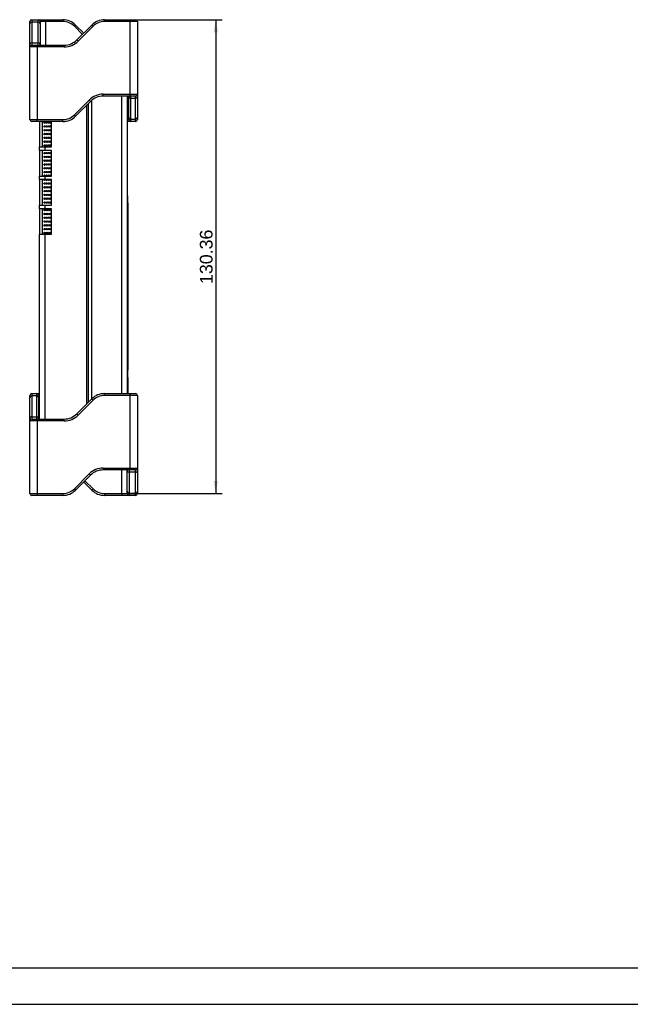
# Model space of a CAD drawing. Header units: millimetres. Extents: x 0 to 841, y 0 to 594.
# Tile 6 of 24: x 343 to 511, y 0 to 271. Entities that reach past the tile are written whole.
import ezdxf
from ezdxf.enums import TextEntityAlignment as Align

# ---------------------------------------------------------------- set-up
doc = ezdxf.new("R2010")
doc.units = ezdxf.units.MM
for name, color, linetype in [('BOT-V6.0', 7, 'Continuous'), ('Default', 7, 'Continuous'), ('FRONT_E90-V6.0', 7, 'Continuous'), ('ID403', 7, 'Continuous'), ('RELEASE1-V6.0', 7, 'Continuous'), ('TOPV-V6.0', 7, 'Continuous'), ('TR30风扇-V6.PQ', 7, 'Continuous'), ('图框', 7, 'Continuous'), ('贴纸', 7, 'Continuous')]:
    doc.layers.add(name, color=color, linetype=linetype)
doc.styles.add('SEACAD_Arial', font='arial.ttf', dxfattribs={"width": 0.7})
doc.dimstyles.new('鍥芥爣', dxfattribs={"dimtxt": 3.5, "dimasz": 3.5, "dimexe": 1.75, "dimexo": 1.75, "dimgap": 0.875, "dimtad": 1, "dimdsep": 46, "dimtxsty": 'SEACAD_Arial', "dimblk1": '_SE_FILLED', "dimblk2": '_SE_FILLED', "dimsah": 1, "dimcen": 1.75, "dimadec": 1, "dimazin": 0, "dimtfac": 0.5, "dimtdec": 3, "dimtmove": 0, "dimatfit": 3, "dimfxl": 1, "dimarcsym": 0})

# ---------------------------------------------------------------- blocks, each defined once
blk = doc.blocks.new('SE4')
at = {"layer": 'BOT-V6.0', "color": 7, "linetype": 'Continuous'}
for p, q in [((16.92, 108.64), (16.92, 26.44)), ((25.22, 109.86), (25.22, 28)), ((26.8, 109.86), (26.8, 28)), ((16, 107.74), (16, 25.52)), ((16.02, 107.76), (16.02, 25.54))]:
    blk.add_line(p, q, dxfattribs=at)
at = {"layer": 'FRONT_E90-V6.0', "color": 7, "linetype": 'Continuous'}
for p, q in [((0, 129.73), (0, 130.36)), ((0.5, 130.86), (2.3, 130.86)), ((0.5, 130.86), (0.5, 130.21)), ((2.3, 130.21), (0.5, 130.21)), ((0.5, 130.21), (0.5, 124.51)), ((2.3, 130.86), (4.3, 130.86)), ((2.3, 130.21), (2.3, 130.86)), ((2.3, 124.51), (2.3, 130.21)), ((2.8, 130.36), (2.8, 129.73)), ((4.3, 130.36), (2.8, 130.36)), ((4.3, 130.86), (9.05, 130.86)), ((4.3, 130.86), (4.3, 130.36)), ((9.05, 130.36), (4.3, 130.36)), ((4.3, 130.36), (4.3, 123.86)), ((9.05, 130.86), (9.05, 130.36)), ((20.55, 130.86), (27.6, 130.86)), ((20.55, 130.86), (20.55, 130.36)), ((27.6, 130.36), (20.55, 130.36)), ((27.6, 130.86), (29.1, 130.86)), ((27.6, 130.86), (27.6, 130.36)), ((27.6, 110.36), (27.6, 130.36)), ((29.6, 130.36), (27.6, 130.36)), ((29.6, 130.36), (29.6, 110.36)), ((0, 124.03), (0, 129.73)), ((2.8, 129.73), (2.8, 124.03)), ((12.58, 129.4), (12.23, 129.04)), ((14.45, 126.83), (12.23, 129.04)), ((12.58, 129.4), (14.8, 127.18)), ((12.94, 125.32), (17.02, 129.4)), ((17.37, 129.04), (13.3, 124.97)), ((17.02, 129.4), (17.37, 129.04)), ((12.94, 125.32), (13.3, 124.97)), ((0, 123.36), (0, 124.03)), ((0, 103.36), (0, 123.36)), ((2, 123.36), (0, 123.36)), ((0.5, 124.51), (2.3, 124.51)), ((0.5, 124.51), (0.5, 123.86)), ((0.5, 123.86), (2, 123.86)), ((2, 123.86), (9.41, 123.86)), ((2, 123.86), (2, 123.36)), ((9.41, 123.36), (2, 123.36)), ((2, 123.36), (2, 103.36)), ((2.3, 123.86), (2.3, 124.51)), ((2.8, 124.03), (2.8, 123.86)), ((9.41, 123.86), (9.41, 123.36)), ((12.23, 104.68), (16.3, 108.75)), ((16.66, 108.4), (12.58, 104.32)), ((16.66, 108.4), (16.3, 108.75)), ((20.19, 110.36), (27.6, 110.36)), ((20.19, 109.86), (20.19, 110.36)), ((27.6, 109.86), (20.19, 109.86)), ((27.2, 109.69), (27.2, 109.86)), ((27.2, 103.99), (27.2, 109.69)), ((27.6, 110.36), (29.6, 110.36)), ((27.6, 109.86), (27.6, 110.36)), ((29.1, 109.86), (27.6, 109.86)), ((27.7, 109.86), (27.7, 109.21)), ((29.1, 109.21), (27.7, 109.21)), ((27.7, 109.21), (27.7, 103.51)), ((29.1, 109.21), (29.1, 109.86)), ((29.1, 103.51), (29.1, 109.21)), ((29.6, 110.36), (29.6, 109.69)), ((29.6, 109.69), (29.6, 103.99)), ((0, 103.36), (2, 103.36)), ((2, 103.36), (9.05, 103.36)), ((2, 102.86), (2, 103.36)), ((9.05, 102.86), (9.05, 103.36)), ((12.58, 104.32), (12.23, 104.68)), ((26.8, 103.36), (27.2, 103.36)), ((27.2, 103.36), (27.2, 103.99)), ((27.7, 103.51), (29.1, 103.51)), ((27.7, 103.51), (27.7, 102.86)), ((29.1, 102.86), (29.1, 103.51)), ((29.6, 103.99), (29.6, 103.36)), ((2, 102.86), (0.5, 102.86)), ((9.05, 102.86), (2, 102.86)), ((27.7, 102.86), (26.8, 102.86)), ((29.1, 102.86), (27.7, 102.86)), ((0, 26.87), (0, 27.5)), ((0.5, 28), (1.9, 28)), ((0.5, 28), (0.5, 27.35)), ((1.9, 27.35), (0.5, 27.35)), ((0.5, 27.35), (0.5, 21.65)), ((1.9, 28), (2.6, 28)), ((1.9, 27.35), (1.9, 28)), ((1.9, 21.65), (1.9, 27.35)), ((2.4, 27.5), (2.4, 26.87)), ((2.6, 27.5), (2.4, 27.5)), ((20.55, 28), (27.6, 28)), ((20.55, 27.5), (20.55, 28)), ((27.6, 27.5), (20.55, 27.5)), ((27.6, 28), (29.1, 28)), ((27.6, 27.5), (27.6, 28)), ((27.6, 7.5), (27.6, 27.5)), ((29.6, 27.5), (27.6, 27.5)), ((29.6, 27.5), (29.6, 7.5)), ((0, 21.17), (0, 26.87)), ((2.4, 26.87), (2.4, 21.17)), ((12.94, 22.46), (17.02, 26.54)), ((17.37, 26.18), (13.3, 22.11)), ((17.37, 26.18), (17.02, 26.54)), ((13.3, 22.11), (12.94, 22.46)), ((0, 20.5), (0, 21.17)), ((0, 0.5), (0, 20.5)), ((2, 20.5), (0, 20.5)), ((0.5, 21.65), (1.9, 21.65)), ((0.5, 21.65), (0.5, 21)), ((0.5, 21), (2, 21)), ((1.9, 21), (1.9, 21.65)), ((2, 21), (9.41, 21)), ((2, 20.5), (2, 21)), ((9.41, 20.5), (2, 20.5)), ((2, 20.5), (2, 0.5)), ((2.4, 21.17), (2.4, 21)), ((9.41, 20.5), (9.41, 21)), ((12.23, 1.82), (16.3, 5.89)), ((16.66, 5.54), (12.58, 1.46)), ((16.3, 5.89), (16.66, 5.54)), ((20.19, 7.5), (27.6, 7.5)), ((20.19, 7.5), (20.19, 7)), ((27.6, 7), (20.19, 7)), ((25.3, 0.5), (25.3, 7)), ((26.8, 6.83), (26.8, 7)), ((26.8, 1.13), (26.8, 6.83)), ((27.3, 7), (27.3, 6.35)), ((29.1, 6.35), (27.3, 6.35)), ((27.3, 6.35), (27.3, 0.65)), ((27.6, 7.5), (29.6, 7.5)), ((27.6, 7.5), (27.6, 7)), ((29.1, 7), (27.6, 7)), ((29.1, 6.35), (29.1, 7)), ((29.1, 0.65), (29.1, 6.35)), ((29.6, 7.5), (29.6, 6.83)), ((29.6, 6.83), (29.6, 1.13)), ((17.02, 1.46), (14.8, 3.68)), ((15.15, 4.03), (17.37, 1.82)), ((0, 0.5), (2, 0.5)), ((2, 0), (0.5, 0)), ((2, 0.5), (9.05, 0.5)), ((2, 0.5), (2, 0)), ((9.05, 0), (2, 0)), ((9.05, 0.5), (9.05, 0)), ((12.23, 1.82), (12.58, 1.46)), ((17.37, 1.82), (17.02, 1.46)), ((20.55, 0.5), (25.3, 0.5)), ((20.55, 0.5), (20.55, 0)), ((25.3, 0), (20.55, 0)), ((25.3, 0.5), (26.8, 0.5)), ((25.3, 0.5), (25.3, 0)), ((27.3, 0), (25.3, 0)), ((26.8, 0.5), (26.8, 1.13)), ((27.3, 0.65), (29.1, 0.65)), ((27.3, 0.65), (27.3, 0)), ((29.1, 0), (27.3, 0)), ((29.1, 0), (29.1, 0.65)), ((29.6, 1.13), (29.6, 0.5))]:
    blk.add_line(p, q, dxfattribs=at)
for centre, radius, start, end in [((0.5, 130.36), 0.5, 90, 180), ((2.3, 130.36), 0.5, 0, 90), ((9.05, 125.86), 5, 45, 90), ((9.05, 125.86), 4.5, 45, 90), ((20.55, 125.86), 5, 90, 135), ((20.55, 125.86), 4.5, 90, 135), ((29.1, 130.36), 0.5, 0, 90), ((9.41, 128.86), 5, 270, 315), ((9.41, 128.86), 5.5, 270, 315), ((0.5, 123.36), 0.5, 90, 180), ((20.19, 104.86), 5.5, 90, 135), ((20.19, 104.86), 5, 90, 135), ((29.1, 110.36), 0.5, 270, 0), ((0.5, 103.36), 0.5, 180, 270), ((9.05, 107.86), 4.5, 270, 315), ((9.05, 107.86), 5, 270, 315), ((27.7, 103.36), 0.5, 180, 270), ((29.1, 103.36), 0.5, 270, 0), ((0.5, 27.5), 0.5, 90, 180), ((1.9, 27.5), 0.5, 0, 90), ((20.55, 23), 5, 90, 135), ((20.55, 23), 4.5, 90, 135), ((29.1, 27.5), 0.5, 0, 90), ((9.41, 26), 5, 270, 315), ((9.41, 26), 5.5, 270, 315), ((0.5, 20.5), 0.5, 90, 180), ((20.19, 2), 5.5, 90, 135), ((20.19, 2), 5, 90, 135), ((29.1, 7.5), 0.5, 270, 0), ((0.5, 0.5), 0.5, 180, 270), ((9.05, 5), 4.5, 270, 315), ((9.05, 5), 5, 270, 315), ((20.55, 5), 5, 225, 270), ((20.55, 5), 4.5, 225, 270), ((27.3, 0.5), 0.5, 180, 270), ((29.1, 0.5), 0.5, 270, 0)]:
    blk.add_arc(centre, radius, start, end, dxfattribs=at)
for centre, major_axis, start_param, end_param in [((0.5, 129.73), (-0.5, 0), 4.712389, 6.283185), ((2.3, 129.73), (0.5, 0), 0, 1.570796), ((0.5, 124.03), (-0.5, 0), 4.712389, 6.283185), ((2.3, 124.03), (0.5, 0), 0, 1.570796), ((27.7, 109.69), (0.5, 0), 3.141593, 4.712389), ((29.1, 109.69), (0.5, 0), 4.712389, 6.283185), ((27.7, 103.99), (0.5, 0), 3.141593, 4.712389), ((29.1, 103.99), (0.5, 0), 4.712389, 6.283185), ((0.5, 26.87), (0.5, 0), 1.570796, 3.141593), ((1.9, 26.87), (0.5, 0), 0, 1.570796), ((0.5, 21.17), (0.5, 0), 1.570796, 3.141593), ((1.9, 21.17), (0.5, 0), 0, 1.570796), ((27.3, 6.83), (0.5, 0), 3.141593, 4.712389), ((29.1, 6.83), (-0.5, 0), 1.570796, 3.141593), ((27.3, 1.13), (0.5, 0), 3.141593, 4.712389), ((29.1, 1.13), (-0.5, 0), 1.570796, 3.141593)]:
    blk.add_ellipse(centre, major_axis=major_axis, ratio=0.956674, start_param=start_param, end_param=end_param, dxfattribs=at)
at = {"layer": 'ID403', "color": 7, "linetype": 'Continuous'}
for p, q in [((3.48, 95.86), (3.48, 102.86)), ((3.48, 87.86), (3.48, 94.86)), ((3.48, 79.86), (3.48, 86.86)), ((3.48, 71.86), (3.48, 78.86))]:
    blk.add_line(p, q, dxfattribs=at)
for centre in [(4.02, 102.55), (4.02, 101.5), (4.02, 100.46), (4.62, 102.55), (4.62, 101.5), (4.62, 100.46), (5.21, 102.55), (5.21, 101.5), (5.21, 100.46), (4.02, 99.41), (4.02, 98.36), (4.02, 97.32), (4.62, 99.41), (4.62, 98.36), (4.62, 97.32), (5.21, 99.41), (5.21, 98.36), (5.21, 97.32), (4.02, 96.27), (4.62, 96.27), (5.21, 96.27), (4.02, 94.17), (4.02, 93.13), (4.02, 92.08), (4.62, 94.17), (4.62, 93.13), (4.62, 92.08), (5.21, 94.17), (5.21, 93.13), (5.21, 92.08), (4.02, 91.03), (4.02, 89.99), (4.62, 91.03), (4.62, 89.99), (5.21, 91.03), (5.21, 89.99), (4.02, 88.94), (4.62, 88.94), (5.21, 88.94), (4.02, 85.8), (4.02, 84.75), (4.62, 85.8), (4.62, 84.75), (5.21, 85.8), (5.21, 84.75), (4.02, 83.71), (4.02, 82.66), (4.02, 81.61), (4.62, 83.71), (4.62, 82.66), (4.62, 81.61), (5.21, 83.71), (5.21, 82.66), (5.21, 81.61), (4.02, 80.56), (4.02, 78.47), (4.62, 80.56), (4.62, 78.47), (5.21, 80.56), (5.21, 78.47), (4.02, 77.42), (4.02, 76.38), (4.62, 77.42), (4.62, 76.38), (5.21, 77.42), (5.21, 76.38), (4.02, 75.33), (4.02, 74.28), (4.02, 73.24), (4.62, 75.33), (4.62, 74.28), (4.62, 73.24), (5.21, 75.33), (5.21, 74.28), (5.21, 73.24), (4.02, 72.19), (4.62, 72.19), (5.21, 72.19)]:
    blk.add_circle(centre, 0.2, dxfattribs=at)
for centre, start, end in [((4.02, 102.34), 30.9302, 149.0698), ((4.02, 101.3), 30.9302, 149.0698), ((4.02, 100.25), 30.9302, 149.0698), ((4.62, 102.34), 30.9302, 149.0698), ((4.62, 101.3), 30.9302, 149.0698), ((4.62, 100.25), 30.9302, 149.0698), ((5.21, 102.34), 30.9302, 149.0698), ((5.21, 101.3), 30.9302, 149.0698), ((5.21, 100.25), 30.9302, 149.0698), ((5.8, 102.55), 60.4453, 299.5547), ((5.8, 101.5), 60.4453, 299.5547), ((5.8, 100.46), 60.4453, 299.5547), ((5.8, 102.34), 114.0006, 149.0698), ((5.8, 101.3), 114.0006, 149.0698), ((5.8, 100.25), 114.0006, 149.0698), ((4.02, 99.2), 30.9302, 149.0698), ((4.02, 98.16), 30.9302, 149.0698), ((4.62, 99.2), 30.9302, 149.0698), ((4.62, 98.16), 30.9309, 149.0691), ((5.21, 99.2), 30.9302, 149.0698), ((5.21, 98.16), 30.9302, 149.0698), ((5.8, 99.41), 60.4453, 299.5547), ((5.8, 98.36), 60.4453, 299.5547), ((5.8, 97.32), 60.4453, 299.5547), ((5.8, 99.2), 114.0006, 149.0698), ((5.8, 98.16), 114.0006, 149.0701), ((4.02, 97.11), 30.9302, 149.0698), ((4.02, 96.06), 30.9299, 149.0701), ((4.62, 97.11), 30.9305, 149.0695), ((4.62, 96.06), 30.9305, 149.0695), ((5.21, 97.11), 30.9302, 149.0698), ((5.21, 96.06), 30.9299, 149.0701), ((5.8, 96.27), 60.4453, 299.5547), ((5.8, 97.11), 114.0006, 149.0704), ((5.8, 96.06), 114.0006, 149.0698), ((4.02, 93.97), 30.9302, 149.0698), ((4.02, 92.92), 30.9302, 149.0698), ((4.62, 93.97), 30.9302, 149.0698), ((4.62, 92.92), 30.9302, 149.0698), ((5.21, 93.97), 30.9302, 149.0698), ((5.21, 92.92), 30.9302, 149.0698), ((5.8, 94.17), 60.4453, 299.5547), ((5.8, 93.13), 60.4453, 299.5547), ((5.8, 92.08), 60.4453, 299.5547), ((5.8, 93.97), 114.0006, 149.0698), ((5.8, 92.92), 114.0006, 149.0698), ((4.02, 91.88), 30.9302, 149.0698), ((4.02, 90.83), 30.9302, 149.0698), ((4.02, 89.78), 30.9302, 149.0698), ((4.62, 91.88), 30.9302, 149.0698), ((4.62, 90.83), 30.9302, 149.0698), ((4.62, 89.78), 30.9302, 149.0698), ((5.21, 91.88), 30.9302, 149.0698), ((5.21, 90.83), 30.9302, 149.0698), ((5.21, 89.78), 30.9302, 149.0698), ((5.8, 91.03), 60.4453, 299.5547), ((5.8, 89.99), 60.4453, 299.5547), ((5.8, 91.88), 114.0006, 149.0698), ((5.8, 90.83), 114.0006, 149.0698), ((5.8, 89.78), 114.0006, 149.0698), ((4.02, 87.89), 0, 189.5072), ((4.02, 86.85), 176.0064, 0), ((4.02, 88.73), 30.9302, 149.0698), ((4.02, 86.64), 30.9302, 149.0698), ((4.02, 87.69), 59.6342, 120.3658), ((4.02, 87.89), 350.4928, 0), ((4.02, 86.85), 0, 3.9936), ((4.62, 87.89), 0, 189.5072), ((4.62, 86.85), 176.0064, 0), ((4.62, 88.73), 30.9302, 149.0698), ((4.62, 86.64), 30.9302, 149.0698), ((4.62, 87.69), 59.6342, 120.3658), ((4.62, 87.89), 350.4928, 0), ((4.62, 86.85), 0, 3.9936), ((5.21, 87.89), 0, 189.5072), ((5.21, 86.85), 176.0064, 0), ((5.21, 88.73), 30.9302, 149.0698), ((5.21, 86.64), 30.9302, 149.0698), ((5.21, 87.69), 59.6342, 120.3658), ((5.21, 87.89), 350.4928, 0), ((5.21, 86.85), 0, 3.9936), ((5.8, 88.94), 60.4453, 299.5547), ((5.8, 87.89), 60.4453, 189.5072), ((5.8, 86.85), 176.0064, 299.5547), ((5.8, 88.73), 114.0006, 149.0698), ((5.8, 86.64), 114.0006, 149.0698), ((5.8, 87.69), 114.0006, 120.3658), ((4.02, 85.59), 30.9302, 149.0698), ((4.02, 84.55), 30.9302, 149.0698), ((4.62, 85.59), 30.9302, 149.0698), ((4.62, 84.55), 30.9302, 149.0698), ((5.21, 85.59), 30.9302, 149.0698), ((5.21, 84.55), 30.9302, 149.0698), ((5.8, 85.8), 60.4453, 299.5547), ((5.8, 84.75), 60.4453, 299.5547), ((5.8, 85.59), 114.0006, 149.0698), ((5.8, 84.55), 114.0006, 149.0698), ((4.02, 83.5), 30.9302, 149.0698), ((4.02, 82.45), 30.9295, 149.0705), ((4.02, 81.41), 30.9302, 149.0698), ((4.62, 83.5), 30.9302, 149.0698), ((4.62, 82.45), 30.9312, 149.0688), ((4.62, 81.41), 30.9305, 149.0695), ((5.21, 83.5), 30.9302, 149.0698), ((5.21, 82.45), 30.9305, 149.0695), ((5.21, 81.41), 30.9302, 149.0698), ((5.8, 83.71), 60.4453, 299.5547), ((5.8, 82.66), 60.4453, 299.5547), ((5.8, 81.61), 60.4453, 299.5547), ((5.8, 83.5), 114.0006, 149.0698), ((5.8, 82.45), 114.0006, 149.0701), ((5.8, 81.41), 114.0006, 149.0695), ((4.02, 80.36), 30.9302, 149.0698), ((4.62, 80.36), 30.9309, 149.0691), ((5.21, 80.36), 30.9299, 149.0701), ((5.8, 80.56), 60.4453, 299.5547), ((5.8, 78.47), 60.4453, 299.5547), ((5.8, 80.36), 114.0006, 149.0701), ((4.02, 78.26), 30.9302, 149.0698), ((4.02, 77.22), 30.9302, 149.0698), ((4.02, 76.17), 30.9302, 149.0698), ((4.62, 78.26), 30.9302, 149.0698), ((4.62, 77.22), 30.9302, 149.0698), ((4.62, 76.17), 30.9302, 149.0698), ((5.21, 78.26), 30.9302, 149.0698), ((5.21, 77.22), 30.9302, 149.0698), ((5.21, 76.17), 30.9302, 149.0698), ((5.8, 77.42), 60.4453, 299.5547), ((5.8, 76.38), 60.4453, 299.5547), ((5.8, 78.26), 114.0006, 149.0698), ((5.8, 77.22), 114.0006, 149.0698), ((5.8, 76.17), 114.0006, 149.0698), ((5.8, 75.33), 60.4453, 299.5547), ((5.8, 74.28), 60.4453, 299.5547), ((5.8, 73.24), 60.4453, 299.5547), ((5.8, 72.19), 60.4453, 299.5547)]:
    blk.add_arc(centre, 0.2, start, end, dxfattribs=at)
at = {"layer": 'RELEASE1-V6.0', "color": 7, "linetype": 'Continuous'}
blk.add_line((3.92, 72.02), (3.92, 72.36), dxfattribs=at)
at = {"layer": 'TOPV-V6.0', "color": 7, "linetype": 'Continuous'}
for p, q in [((15.68, 25.2), (15.68, 107.42)), ((2.6, 102.86), (2.6, 95.86)), ((5.9, 95.86), (5.9, 102.86)), ((4.18, 99.28), (4.18, 99.33)), ((2.6, 95.86), (4.18, 95.86)), ((2.6, 94.86), (2.6, 95.86)), ((4.18, 94.86), (2.6, 94.86)), ((2.6, 94.86), (2.6, 87.86)), ((4.18, 94.86), (4.18, 95.86)), ((4.18, 95.86), (5.9, 95.86)), ((5.9, 94.86), (4.18, 94.86)), ((5.9, 87.86), (5.9, 94.86)), ((3.93, 90.86), (4.12, 90.86)), ((4.18, 90.91), (4.18, 90.95)), ((4.72, 90.86), (4.52, 90.86)), ((5.31, 90.86), (5.11, 90.86)), ((5.72, 90.86), (5.7, 90.86)), ((2.6, 87.86), (4.18, 87.86)), ((2.6, 86.86), (2.6, 87.86)), ((4.18, 86.86), (2.6, 86.86)), ((2.6, 86.86), (2.6, 79.86)), ((4.18, 86.86), (4.18, 87.86)), ((4.18, 87.86), (5.9, 87.86)), ((5.9, 86.86), (4.18, 86.86)), ((5.9, 79.86), (5.9, 86.86)), ((4.18, 83.58), (4.18, 83.63)), ((2.6, 79.86), (4.18, 79.86)), ((2.6, 78.86), (2.6, 79.86)), ((4.18, 78.86), (2.6, 78.86)), ((2.6, 78.86), (2.6, 71.86)), ((4.18, 78.86), (4.18, 79.86)), ((4.18, 79.86), (5.9, 79.86)), ((5.9, 78.86), (4.18, 78.86)), ((5.9, 71.86), (5.9, 78.86)), ((4.18, 74.16), (4.18, 74.41)), ((4.18, 73.11), (4.18, 73.36)), ((2.6, 21), (2.6, 71.86)), ((2.6, 71.86), (4.18, 71.86)), ((4.18, 21), (4.18, 71.86)), ((4.18, 71.86), (5.9, 71.86))]:
    blk.add_line(p, q, dxfattribs=at)
at = {"layer": 'TR30风扇-V6.PQ', "color": 7, "linetype": 'Continuous'}
for p, q in [((5.72, 102.73), (5.72, 102.37)), ((5.72, 101.69), (5.72, 101.32)), ((5.72, 100.64), (5.72, 100.27)), ((5.72, 99.59), (5.72, 99.23)), ((5.72, 98.55), (5.72, 98.18)), ((5.72, 97.5), (5.72, 97.13)), ((5.72, 96.45), (5.72, 96.09)), ((5.72, 94.36), (5.72, 93.99)), ((5.72, 93.31), (5.72, 92.95)), ((5.72, 92.26), (5.72, 91.9)), ((5.72, 91.22), (5.72, 90.86)), ((5.72, 90.17), (5.72, 89.8)), ((5.72, 89.12), (5.72, 88.76)), ((5.72, 88.08), (5.72, 87.87)), ((5.72, 86.86), (5.72, 86.66)), ((5.72, 85.98), (5.72, 85.62)), ((5.72, 84.93), (5.72, 84.57)), ((5.72, 83.89), (5.72, 83.52)), ((5.72, 82.84), (5.72, 82.48)), ((5.72, 81.79), (5.72, 81.43)), ((5.72, 80.75), (5.72, 80.38)), ((5.72, 78.29), (5.72, 78.65)), ((5.72, 77.24), (5.72, 77.61)), ((5.72, 76.19), (5.72, 76.56)), ((5.72, 75.15), (5.72, 75.51)), ((5.72, 74.1), (5.72, 74.47)), ((5.72, 73.05), (5.72, 73.42))]:
    blk.add_line(p, q, dxfattribs=at)
at = {"layer": '贴纸', "color": 7, "linetype": 'Continuous'}
for p, q in [((26.8, 82.44), (26.95, 82.44)), ((26.95, 80.44), (26.95, 82.44)), ((26.8, 80.44), (26.95, 80.44)), ((26.95, 80.44), (26.95, 34.44)), ((26.8, 34.44), (26.95, 34.44)), ((26.95, 32.44), (26.95, 34.44)), ((26.8, 32.44), (26.95, 32.44)), ((26.8, 31.59), (26.95, 31.59)), ((26.95, 32.44), (26.95, 31.59)), ((26.95, 31.59), (26.95, 28))]:
    blk.add_line(p, q, dxfattribs=at)
blk = doc.blocks.new('DMBLK75')
at = {"layer": 'Default', "linetype": 'Continuous'}
for points in [[(397.53, 267.36), (396.95, 270.86), (396.36, 267.36)], [(397.53, 144), (396.36, 144), (396.95, 140.5)]]:
    blk.add_hatch(color=7, dxfattribs=at).paths.add_polyline_path(points)
at = {"layer": 'Default', "color": 7, "linetype": 'Continuous'}
for p, q in [((375.15, 270.86), (398.7, 270.86)), ((396.95, 270.86), (396.95, 140.5)), ((368.1, 140.5), (398.7, 140.5))]:
    blk.add_line(p, q, dxfattribs=at)
at = {"layer": 'Default', "color": 7, "linetype": 'Continuous', "style": 'SEACAD_Arial'}
blk.add_text('130.36', height=3.5, rotation=90, dxfattribs=at).set_placement((392.57, 198.15), align=Align.TOP_LEFT)
blk = doc.blocks.new('_SE_FILLED')
at = {"color": 0}
blk.add_line((0, 0), (-1, 0), dxfattribs=at)
blk.add_solid([(0, 0), (-1, -0.1665), (-1, 0.1665), (0, 0)], dxfattribs=at)

msp = doc.modelspace()

# ---------------------------------------------------------------- linework, layer by layer
at = {"layer": 'Default', "color": 7, "linetype": 'Continuous'}
msp.add_line((0, 0), (841, 0), dxfattribs=at)
at = {"layer": '图框', "color": 7, "linetype": 'Continuous'}
msp.add_line((831.004, 9.969), (25.004, 9.969), dxfattribs=at)

# ---------------------------------------------------------------- block references
at = {"layer": 'Default', "color": 7}
msp.add_blockref('SE4', (345.802, 139.998), dxfattribs=at)

# ---------------------------------------------------------------- dimensions: what is measured, and where the dimension line sits
at = {"layer": 'Default', "color": 7, "linetype": 'Continuous'}
dim = msp.add_linear_dim(base=(396.948, 140.498), p1=(373.402, 270.858), p2=(366.353, 140.498), angle=90, text='\\A1;<>', dimstyle='鍥芥爣', dxfattribs=at)
dim.commit()
dim.dimension.update_dxf_attribs({"geometry": 'DMBLK75', "text_midpoint": (396.948, 205.678), "dimtype": 160})

doc.saveas('drawing.dxf')
